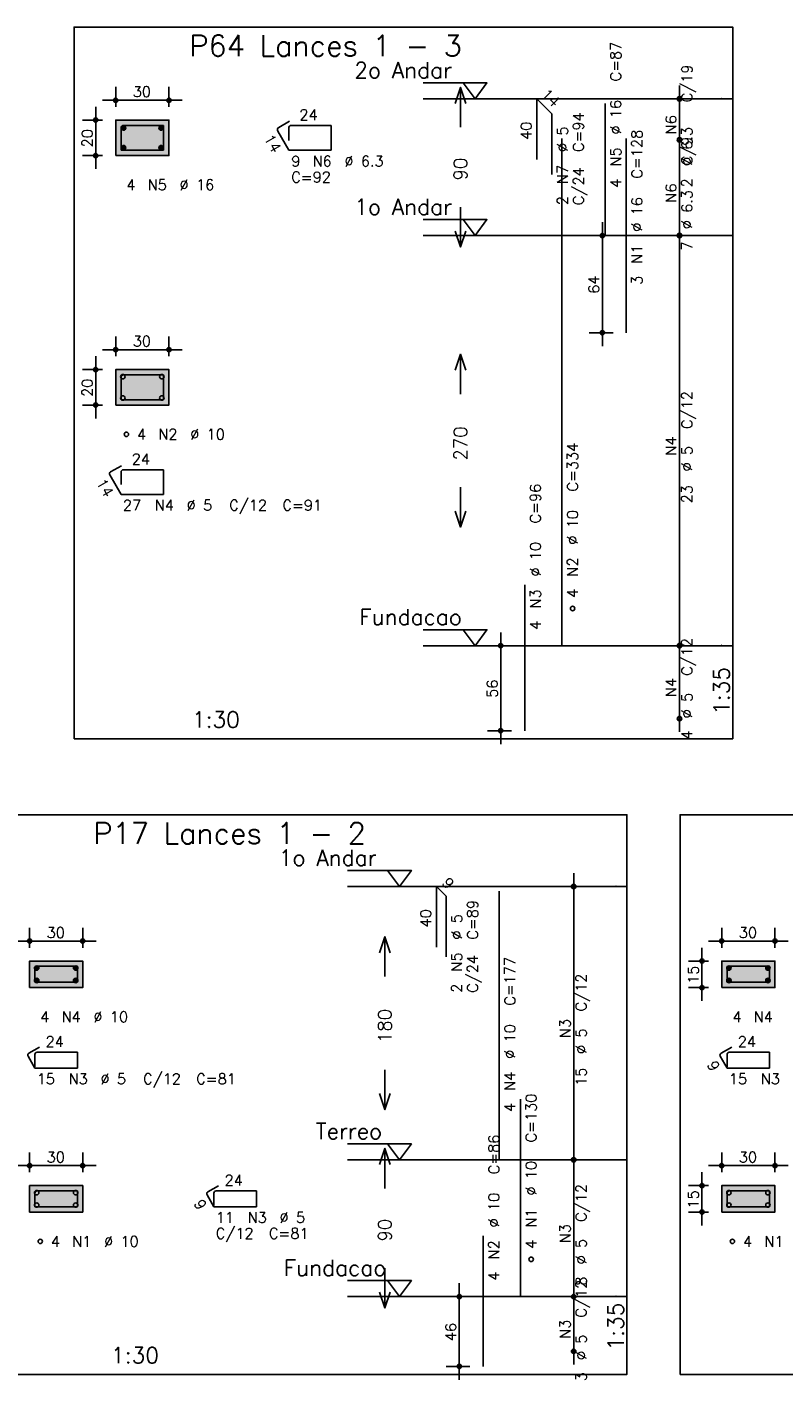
# Model space of a CAD drawing. Extents: x 0 to 119, y 0 to 84.
# Tile 7 of 20: x 30 to 44, y 43 to 68. Entities that reach past the tile are written whole.
import ezdxf

# ---------------------------------------------------------------- set-up
doc = ezdxf.new("R2010")
doc.units = 0
doc.linetypes.add('ESTILO_TQS_0002', pattern=[0.4, 0.1, -0.3])
for name, color, linetype in [('1', 1, 'CONTINUOUS'), ('2', 2, 'CONTINUOUS'), ('3', 3, 'CONTINUOUS'), ('4', 4, 'CONTINUOUS'), ('6', 6, 'CONTINUOUS'), ('7', 7, 'CONTINUOUS')]:
    doc.layers.add(name, color=color, linetype=linetype)
doc.styles.get("Standard").update_dxf_attribs({"font": 'ROMANS.SHX'})

msp = doc.modelspace()

# ---------------------------------------------------------------- linework, layer by layer
at = {"layer": '1', "linetype": 'CONTINUOUS'}
for points in [[(30.65, 55.01894), (43.035, 55.01894), (43.035, 68.404654), (30.65, 68.404654), (30.65, 55.01894)], [(37.215, 67.354654), (38.415, 67.354654), (38.19, 67.054654), (37.965, 67.354654)], [(43.035, 67.054654), (37.215, 67.054654)], [(37.215, 64.783226), (38.415, 64.783226), (38.19, 64.483226), (37.965, 64.783226)], [(43.035, 64.483226), (37.215, 64.483226)], [(37.215, 57.06894), (38.415, 57.06894), (38.19, 56.76894), (37.965, 57.06894)], [(43.035, 56.76894), (37.215, 56.76894)], [(29.03, 43.061968), (41.045, 43.061968), (41.045, 53.590539), (29.03, 53.590539), (29.03, 43.061968)], [(42.045, 43.061968), (54.06, 43.061968), (54.06, 53.590539), (42.045, 53.590539), (42.045, 43.061968)], [(35.795, 52.540539), (36.995, 52.540539), (36.77, 52.240539), (36.545, 52.540539)], [(41.045, 52.240539), (35.795, 52.240539)], [(35.795, 47.397682), (36.995, 47.397682), (36.77, 47.097682), (36.545, 47.397682)], [(41.045, 47.097682), (35.795, 47.097682)], [(35.795, 44.826253), (36.995, 44.826253), (36.77, 44.526253), (36.545, 44.826253)], [(41.045, 44.526253), (35.795, 44.526253)]]:
    msp.add_lwpolyline(points, dxfattribs=at)
at = {"layer": '1', "linetype": 'ESTILO_TQS_0002'}
for points in [[(31.435, 65.988107), (32.435, 65.988107), (32.435, 66.654773), (31.435, 66.654773), (31.435, 65.988107)], [(31.435, 61.29525), (32.435, 61.29525), (32.435, 61.961916), (31.435, 61.961916), (31.435, 61.29525)], [(29.815, 50.338277), (30.815, 50.338277), (30.815, 50.838277), (29.815, 50.838277), (29.815, 50.338277)], [(42.83, 50.338277), (43.83, 50.338277), (43.83, 50.838277), (42.83, 50.838277), (42.83, 50.338277)], [(29.815, 46.114468), (30.815, 46.114468), (30.815, 46.614468), (29.815, 46.614468), (29.815, 46.114468)], [(42.83, 46.114468), (43.83, 46.114468), (43.83, 46.614468), (42.83, 46.614468), (42.83, 46.114468)]]:
    msp.add_lwpolyline(points, dxfattribs=at)
at = {"layer": '2', "linetype": 'CONTINUOUS'}
for p, q in [((31.435, 66.904773), (31.435, 67.279773)), ((32.435, 66.904773), (32.435, 67.279773)), ((42.035, 66.033226), (42.035, 67.304654)), ((31.185, 67.029773), (32.685, 67.029773)), ((42.035, 67.054654), (42.035, 67.054654)), ((31.06, 65.738107), (31.06, 66.904773)), ((31.185, 66.654773), (30.81, 66.654773)), ((31.435, 66.654773), (31.435, 66.654773)), ((31.435, 66.654773), (31.435, 66.654773)), ((32.435, 66.654773), (32.435, 66.654773)), ((42.035, 64.233226), (42.035, 66.533226)), ((42.035, 66.283226), (42.035, 66.283226)), ((42.035, 66.283226), (42.035, 66.283226)), ((31.185, 65.988107), (30.81, 65.988107)), ((31.435, 65.988107), (31.435, 65.988107)), ((40.585, 64.733226), (40.585, 62.404654)), ((42.035, 56.51894), (42.035, 64.733226)), ((40.785, 64.483226), (40.335, 64.483226)), ((41.035, 64.483226), (41.035, 64.483226)), ((42.035, 64.483226), (42.035, 64.483226)), ((42.035, 64.483226), (42.035, 64.483226)), ((40.785, 62.654654), (40.335, 62.654654)), ((41.035, 62.654654), (41.035, 62.654654)), ((31.435, 62.211916), (31.435, 62.586916)), ((32.435, 62.211916), (32.435, 62.586916)), ((31.06, 61.04525), (31.06, 62.211916)), ((31.185, 62.336916), (32.685, 62.336916)), ((31.185, 61.961916), (30.81, 61.961916)), ((31.435, 61.961916), (31.435, 61.961916)), ((31.435, 61.961916), (31.435, 61.961916)), ((32.435, 61.961916), (32.435, 61.961916)), ((31.185, 61.29525), (30.81, 61.29525)), ((31.435, 61.29525), (31.435, 61.29525)), ((38.675, 54.91894), (38.675, 57.01894)), ((42.035, 55.147511), (42.035, 57.01894)), ((38.875, 56.76894), (38.425, 56.76894)), ((39.125, 56.76894), (39.125, 56.76894)), ((42.035, 56.76894), (42.035, 56.76894)), ((42.035, 56.76894), (42.035, 56.76894)), ((42.035, 55.397511), (42.035, 55.397511)), ((38.875, 55.16894), (38.425, 55.16894)), ((39.125, 55.16894), (39.125, 55.16894)), ((40.045, 46.847682), (40.045, 52.490539)), ((40.045, 52.240539), (40.045, 52.240539)), ((29.815, 51.088277), (29.815, 51.463277)), ((30.815, 51.088277), (30.815, 51.463277)), ((42.83, 51.088277), (42.83, 51.463277)), ((43.83, 51.088277), (43.83, 51.463277)), ((29.565, 51.213277), (31.065, 51.213277)), ((42.58, 51.213277), (44.08, 51.213277)), ((42.455, 50.088277), (42.455, 51.088277)), ((29.815, 50.838277), (29.815, 50.838277)), ((29.815, 50.838277), (29.815, 50.838277)), ((30.815, 50.838277), (30.815, 50.838277)), ((42.58, 50.838277), (42.205, 50.838277)), ((42.83, 50.838277), (42.83, 50.838277)), ((42.83, 50.838277), (42.83, 50.838277)), ((43.83, 50.838277), (43.83, 50.838277)), ((29.815, 50.338277), (29.815, 50.338277)), ((42.58, 50.338277), (42.205, 50.338277)), ((42.83, 50.338277), (42.83, 50.338277)), ((29.815, 46.864468), (29.815, 47.239468)), ((30.815, 46.864468), (30.815, 47.239468)), ((40.045, 44.276253), (40.045, 47.347682)), ((42.83, 46.864468), (42.83, 47.239468)), ((43.83, 46.864468), (43.83, 47.239468)), ((29.565, 46.989468), (31.065, 46.989468)), ((40.045, 47.097682), (40.045, 47.097682)), ((40.045, 47.097682), (40.045, 47.097682)), ((42.455, 45.864468), (42.455, 46.864468)), ((42.58, 46.989468), (44.08, 46.989468)), ((29.815, 46.614468), (29.815, 46.614468)), ((29.815, 46.614468), (29.815, 46.614468)), ((30.815, 46.614468), (30.815, 46.614468)), ((42.58, 46.614468), (42.205, 46.614468)), ((42.83, 46.614468), (42.83, 46.614468)), ((42.83, 46.614468), (42.83, 46.614468)), ((43.83, 46.614468), (43.83, 46.614468)), ((29.815, 46.114468), (29.815, 46.114468)), ((42.58, 46.114468), (42.205, 46.114468)), ((42.83, 46.114468), (42.83, 46.114468)), ((37.895, 42.961968), (37.895, 44.776253)), ((40.045, 43.247682), (40.045, 44.776253)), ((38.095, 44.526253), (37.645, 44.526253)), ((38.345, 44.526253), (38.345, 44.526253)), ((40.045, 44.526253), (40.045, 44.526253)), ((40.045, 44.526253), (40.045, 44.526253)), ((40.045, 43.497682), (40.045, 43.497682)), ((38.095, 43.211968), (37.645, 43.211968)), ((38.345, 43.211968), (38.345, 43.211968))]:
    msp.add_line(p, q, dxfattribs=at)
for points in [[(37.815, 66.96894), (37.915, 67.26894), (38.015, 66.96894)], [(37.915, 66.51894), (37.915, 67.26894)], [(31.435, 65.988107), (32.435, 65.988107), (32.435, 66.654773), (31.435, 66.654773), (31.435, 65.988107)], [(37.915, 65.01894), (37.915, 64.26894)], [(37.815, 64.56894), (37.915, 64.26894), (38.015, 64.56894)], [(37.815, 61.951083), (37.915, 62.251083), (38.015, 61.951083)], [(37.915, 61.501083), (37.915, 62.251083)], [(31.435, 61.29525), (32.435, 61.29525), (32.435, 61.961916), (31.435, 61.961916), (31.435, 61.29525)], [(37.915, 59.751083), (37.915, 59.001083)], [(37.815, 59.301083), (37.915, 59.001083), (38.015, 59.301083)], [(36.395, 50.99411), (36.495, 51.29411), (36.595, 50.99411)], [(36.495, 50.54411), (36.495, 51.29411)], [(29.815, 50.338277), (30.815, 50.338277), (30.815, 50.838277), (29.815, 50.838277), (29.815, 50.338277)], [(42.83, 50.338277), (43.83, 50.338277), (43.83, 50.838277), (42.83, 50.838277), (42.83, 50.338277)], [(36.495, 48.79411), (36.495, 48.04411)], [(36.395, 48.34411), (36.495, 48.04411), (36.595, 48.34411)], [(36.395, 47.011968), (36.495, 47.311968), (36.595, 47.011968)], [(36.495, 46.561968), (36.495, 47.311968)], [(29.815, 46.114468), (30.815, 46.114468), (30.815, 46.614468), (29.815, 46.614468), (29.815, 46.114468)], [(42.83, 46.114468), (43.83, 46.114468), (43.83, 46.614468), (42.83, 46.614468), (42.83, 46.114468)], [(36.495, 45.061968), (36.495, 44.311968)], [(36.395, 44.611968), (36.495, 44.311968), (36.595, 44.611968)]]:
    msp.add_lwpolyline(points, dxfattribs=at)
for centre, radius in [((31.435, 67.029773), 0.04), ((31.435, 67.029773), 0.02), ((32.435, 67.029773), 0.04), ((32.435, 67.029773), 0.02), ((42.035, 67.054654), 0.041625), ((42.035, 67.054654), 0.02075), ((31.06, 66.654773), 0.04), ((31.06, 66.654773), 0.02), ((42.035, 66.283226), 0.041625), ((42.035, 66.283226), 0.041625), ((42.035, 66.283226), 0.02075), ((42.035, 66.283226), 0.02075), ((31.06, 65.988107), 0.04), ((31.06, 65.988107), 0.02), ((40.585, 64.483226), 0.04), ((40.585, 64.483226), 0.02), ((42.035, 64.483226), 0.041625), ((42.035, 64.483226), 0.041625), ((42.035, 64.483226), 0.02075), ((42.035, 64.483226), 0.02075), ((40.585, 62.654654), 0.04), ((40.585, 62.654654), 0.02), ((31.435, 62.336916), 0.04), ((31.435, 62.336916), 0.02), ((32.435, 62.336916), 0.04), ((32.435, 62.336916), 0.02), ((31.06, 61.961916), 0.04), ((31.06, 61.961916), 0.02), ((31.06, 61.29525), 0.04), ((31.06, 61.29525), 0.02), ((38.675, 56.76894), 0.04), ((38.675, 56.76894), 0.02), ((42.035, 56.76894), 0.041625), ((42.035, 56.76894), 0.041625), ((42.035, 56.76894), 0.02075), ((42.035, 56.76894), 0.02075), ((42.035, 55.397511), 0.041625), ((42.035, 55.397511), 0.02075), ((38.675, 55.16894), 0.04), ((38.675, 55.16894), 0.02), ((40.045, 52.240539), 0.041625), ((40.045, 52.240539), 0.02075), ((29.815, 51.213277), 0.04), ((29.815, 51.213277), 0.02), ((30.815, 51.213277), 0.04), ((30.815, 51.213277), 0.02), ((42.83, 51.213277), 0.04), ((42.83, 51.213277), 0.02), ((43.83, 51.213277), 0.04), ((43.83, 51.213277), 0.02), ((42.455, 50.838277), 0.04), ((42.455, 50.838277), 0.02), ((42.455, 50.338277), 0.04), ((42.455, 50.338277), 0.02), ((40.045, 47.097682), 0.041625), ((40.045, 47.097682), 0.041625), ((40.045, 47.097682), 0.02075), ((40.045, 47.097682), 0.02075), ((29.815, 46.989468), 0.04), ((29.815, 46.989468), 0.02), ((30.815, 46.989468), 0.04), ((30.815, 46.989468), 0.02), ((42.83, 46.989468), 0.04), ((42.83, 46.989468), 0.02), ((43.83, 46.989468), 0.04), ((43.83, 46.989468), 0.02), ((42.455, 46.614468), 0.04), ((42.455, 46.614468), 0.02), ((42.455, 46.114468), 0.04), ((42.455, 46.114468), 0.02), ((37.895, 44.526253), 0.04), ((40.045, 44.526253), 0.041625), ((40.045, 44.526253), 0.041625), ((37.895, 44.526253), 0.02), ((40.045, 44.526253), 0.02075), ((40.045, 44.526253), 0.02075), ((40.045, 43.497682), 0.041625), ((40.045, 43.497682), 0.02075), ((37.895, 43.211968), 0.04), ((37.895, 43.211968), 0.02)]:
    msp.add_circle(centre, radius, dxfattribs=at)
for points in [[(31.435, 65.988107), (32.435, 65.988107), (32.435, 66.654773)], [(31.435, 65.988107), (32.435, 66.654773), (31.435, 66.654773)], [(31.435, 65.988107), (31.435, 66.654773), (31.435, 65.988107)], [(31.435, 61.29525), (32.435, 61.29525), (32.435, 61.961916)], [(31.435, 61.29525), (32.435, 61.961916), (31.435, 61.961916)], [(31.435, 61.29525), (31.435, 61.961916), (31.435, 61.29525)], [(29.815, 50.338277), (30.815, 50.338277), (30.815, 50.838277)], [(29.815, 50.338277), (30.815, 50.838277), (29.815, 50.838277)], [(29.815, 50.338277), (29.815, 50.838277), (29.815, 50.338277)], [(42.83, 50.338277), (43.83, 50.338277), (43.83, 50.838277)], [(42.83, 50.338277), (43.83, 50.838277), (42.83, 50.838277)], [(42.83, 50.338277), (42.83, 50.838277), (42.83, 50.338277)], [(29.815, 46.114468), (30.815, 46.114468), (30.815, 46.614468)], [(29.815, 46.114468), (30.815, 46.614468), (29.815, 46.614468)], [(29.815, 46.114468), (29.815, 46.614468), (29.815, 46.114468)], [(42.83, 46.114468), (43.83, 46.114468), (43.83, 46.614468)], [(42.83, 46.114468), (43.83, 46.614468), (42.83, 46.614468)], [(42.83, 46.114468), (42.83, 46.614468), (42.83, 46.114468)]]:
    msp.add_solid(points, dxfattribs=at)
at = {"layer": '3', "linetype": 'CONTINUOUS'}
for p, q in [((31.541437, 66.501233), (31.58854, 66.548335)), ((31.541443, 66.513023), (31.576787, 66.548368)), ((31.543887, 66.491898), (31.597892, 66.545902)), ((31.547921, 66.484146), (31.605647, 66.541873)), ((31.553219, 66.477659), (31.612139, 66.536579)), ((31.559708, 66.472363), (31.61744, 66.530095)), ((31.567466, 66.468335), (31.621439, 66.522309)), ((31.576782, 66.465866), (31.623928, 66.513013)), ((31.588585, 66.465885), (31.623932, 66.501231)), ((32.246104, 66.501233), (32.293207, 66.548335)), ((32.24611, 66.513023), (32.281454, 66.548368)), ((32.248554, 66.491898), (32.302559, 66.545902)), ((32.252588, 66.484146), (32.310314, 66.541873)), ((32.257886, 66.477659), (32.316805, 66.536579)), ((32.264374, 66.472363), (32.322106, 66.530095)), ((32.272132, 66.468335), (32.326106, 66.522309)), ((32.281448, 66.465866), (32.328595, 66.513013)), ((32.293252, 66.465885), (32.328598, 66.501231)), ((31.541437, 66.129899), (31.58854, 66.177002)), ((31.541443, 66.14169), (31.576787, 66.177034)), ((31.543887, 66.120564), (31.597892, 66.174569)), ((31.547921, 66.112813), (31.605647, 66.170539)), ((31.553219, 66.106326), (31.612139, 66.165245)), ((31.559708, 66.101029), (31.61744, 66.158761)), ((31.567466, 66.097002), (31.621439, 66.150975)), ((31.576782, 66.094533), (31.623928, 66.14168)), ((31.588585, 66.094551), (31.623932, 66.129898)), ((32.246104, 66.129899), (32.293207, 66.177002)), ((32.24611, 66.14169), (32.281454, 66.177034)), ((32.248554, 66.120564), (32.302559, 66.174569)), ((32.252588, 66.112813), (32.310314, 66.170539)), ((32.257886, 66.106326), (32.316805, 66.165245)), ((32.264374, 66.101029), (32.322106, 66.158761)), ((32.272132, 66.097002), (32.326106, 66.150975)), ((32.281448, 66.094533), (32.328595, 66.14168)), ((32.293252, 66.094551), (32.328598, 66.129898)), ((29.907104, 50.69907), (29.954207, 50.746173)), ((29.90711, 50.710861), (29.942454, 50.746205)), ((29.909554, 50.689735), (29.963559, 50.743739)), ((29.913588, 50.681983), (29.971314, 50.73971)), ((29.918886, 50.675496), (29.977805, 50.734416)), ((29.925374, 50.6702), (29.983106, 50.727932)), ((29.933132, 50.666172), (29.987106, 50.720146)), ((29.942448, 50.663704), (29.989595, 50.71085)), ((29.954252, 50.663722), (29.989598, 50.699068)), ((30.640437, 50.69907), (30.68754, 50.746173)), ((30.640443, 50.710861), (30.675787, 50.746205)), ((30.642887, 50.689735), (30.696892, 50.743739)), ((30.646921, 50.681983), (30.704647, 50.73971)), ((30.652219, 50.675496), (30.711139, 50.734416)), ((30.658708, 50.6702), (30.71644, 50.727932)), ((30.666466, 50.666172), (30.720439, 50.720146)), ((30.675782, 50.663704), (30.722928, 50.71085)), ((30.687585, 50.663722), (30.722932, 50.699068)), ((42.922104, 50.69907), (42.969207, 50.746173)), ((42.92211, 50.710861), (42.957454, 50.746205)), ((42.924554, 50.689735), (42.978559, 50.743739)), ((42.928588, 50.681983), (42.986314, 50.73971)), ((42.933886, 50.675496), (42.992805, 50.734416)), ((42.940374, 50.6702), (42.998106, 50.727932)), ((42.948132, 50.666172), (43.002106, 50.720146)), ((42.957448, 50.663704), (43.004595, 50.71085)), ((42.969252, 50.663722), (43.004598, 50.699068)), ((43.655437, 50.69907), (43.70254, 50.746173)), ((43.655443, 50.710861), (43.690787, 50.746205)), ((43.657887, 50.689735), (43.711892, 50.743739)), ((43.661921, 50.681983), (43.719647, 50.73971)), ((43.667219, 50.675496), (43.726139, 50.734416)), ((43.673708, 50.6702), (43.73144, 50.727932)), ((43.681466, 50.666172), (43.735439, 50.720146)), ((43.690782, 50.663704), (43.737928, 50.71085)), ((43.702585, 50.663722), (43.737932, 50.699068)), ((29.907104, 50.465736), (29.954207, 50.512839)), ((29.90711, 50.477527), (29.942454, 50.512872)), ((29.909554, 50.456402), (29.963559, 50.510406)), ((29.913588, 50.44865), (29.971314, 50.506376)), ((29.918886, 50.442163), (29.977805, 50.501082)), ((29.925374, 50.436866), (29.983106, 50.494598)), ((29.933132, 50.432839), (29.987106, 50.486812)), ((29.942448, 50.43037), (29.989595, 50.477517)), ((29.954252, 50.430388), (29.989598, 50.465735)), ((30.640437, 50.465736), (30.68754, 50.512839)), ((30.640443, 50.477527), (30.675787, 50.512872)), ((30.642887, 50.456402), (30.696892, 50.510406)), ((30.646921, 50.44865), (30.704647, 50.506376)), ((30.652219, 50.442163), (30.711139, 50.501082)), ((30.658708, 50.436866), (30.71644, 50.494598)), ((30.666466, 50.432839), (30.720439, 50.486812)), ((30.675782, 50.43037), (30.722928, 50.477517)), ((30.687585, 50.430388), (30.722932, 50.465735)), ((42.922104, 50.465736), (42.969207, 50.512839)), ((42.92211, 50.477527), (42.957454, 50.512872)), ((42.924554, 50.456402), (42.978559, 50.510406)), ((42.928588, 50.44865), (42.986314, 50.506376)), ((42.933886, 50.442163), (42.992805, 50.501082)), ((42.940374, 50.436866), (42.998106, 50.494598)), ((42.948132, 50.432839), (43.002106, 50.486812)), ((42.957448, 50.43037), (43.004595, 50.477517)), ((42.969252, 50.430388), (43.004598, 50.465735)), ((43.655437, 50.465736), (43.70254, 50.512839)), ((43.655443, 50.477527), (43.690787, 50.512872)), ((43.657887, 50.456402), (43.711892, 50.510406)), ((43.661921, 50.44865), (43.719647, 50.506376)), ((43.667219, 50.442163), (43.726139, 50.501082)), ((43.673708, 50.436866), (43.73144, 50.494598)), ((43.681466, 50.432839), (43.735439, 50.486812)), ((43.690782, 50.43037), (43.737928, 50.477517)), ((43.702585, 50.430388), (43.737932, 50.465735))]:
    msp.add_line(p, q, dxfattribs=at)
for centre in [(31.582667, 66.507107), (32.287333, 66.507107), (31.582667, 66.135773), (32.287333, 66.135773), (31.568333, 61.828583), (32.301667, 61.828583), (31.568333, 61.428583), (32.301667, 61.428583), (31.635, 60.74525), (40.025, 57.46894), (29.948333, 50.704944), (30.681667, 50.704944), (42.963333, 50.704944), (43.696667, 50.704944), (29.948333, 50.47161), (30.681667, 50.47161), (42.963333, 50.47161), (43.696667, 50.47161), (29.948333, 46.481134), (30.681667, 46.481134), (42.963333, 46.481134), (43.696667, 46.481134), (29.948333, 46.247801), (30.681667, 46.247801), (42.963333, 46.247801), (43.696667, 46.247801), (30.015, 45.564468), (43.03, 45.564468), (39.245, 45.226253)]:
    msp.add_circle(centre, 0.041667, dxfattribs=at)
at = {"layer": '4', "linetype": 'CONTINUOUS'}
for p, q in [((31.535, 66.502273), (31.535, 66.088107)), ((31.535, 66.502273), (31.535, 66.26894)), ((31.820833, 66.554773), (31.5875, 66.554773)), ((32.335, 66.554773), (31.5875, 66.554773)), ((32.335, 66.088107), (32.335, 66.554773)), ((31.535, 66.088107), (32.335, 66.088107)), ((31.535, 61.82025), (31.535, 61.39525)), ((31.535, 61.82025), (31.535, 61.586916)), ((31.81, 61.861916), (31.576667, 61.861916)), ((32.335, 61.861916), (31.576667, 61.861916)), ((32.335, 61.39525), (32.335, 61.861916)), ((31.535, 61.39525), (32.335, 61.39525)), ((29.915, 50.69661), (29.915, 50.438277)), ((29.915, 50.69661), (29.915, 50.463277)), ((30.19, 50.738277), (29.956667, 50.738277)), ((30.715, 50.738277), (29.956667, 50.738277)), ((30.715, 50.438277), (30.715, 50.738277)), ((42.93, 50.69661), (42.93, 50.438277)), ((42.93, 50.69661), (42.93, 50.463277)), ((43.205, 50.738277), (42.971667, 50.738277)), ((43.73, 50.738277), (42.971667, 50.738277)), ((43.73, 50.438277), (43.73, 50.738277)), ((29.915, 50.438277), (30.715, 50.438277)), ((42.93, 50.438277), (43.73, 50.438277)), ((29.915, 46.472801), (29.915, 46.214468)), ((29.915, 46.472801), (29.915, 46.239468)), ((30.19, 46.514468), (29.956667, 46.514468)), ((30.715, 46.514468), (29.956667, 46.514468)), ((30.715, 46.214468), (30.715, 46.514468)), ((42.93, 46.472801), (42.93, 46.214468)), ((42.93, 46.472801), (42.93, 46.239468)), ((43.205, 46.514468), (42.971667, 46.514468)), ((43.73, 46.514468), (42.971667, 46.514468)), ((43.73, 46.214468), (43.73, 46.514468)), ((29.915, 46.214468), (30.715, 46.214468)), ((42.93, 46.214468), (43.73, 46.214468))]:
    msp.add_line(p, q, dxfattribs=at)
for centre, radius in [((31.5875, 66.502273), 0.0525), ((31.5875, 66.502273), 0.0525), ((31.576667, 61.82025), 0.041667), ((31.576667, 61.82025), 0.041667), ((29.956667, 50.69661), 0.041667), ((29.956667, 50.69661), 0.041667), ((42.971667, 50.69661), 0.041667), ((42.971667, 50.69661), 0.041667), ((29.956667, 46.472801), 0.041667), ((29.956667, 46.472801), 0.041667), ((42.971667, 46.472801), 0.041667), ((42.971667, 46.472801), 0.041667)]:
    msp.add_arc(centre, radius, 90, 180, dxfattribs=at)
at = {"layer": '6', "linetype": 'CONTINUOUS'}
for p, q in [((39.35216, 65.911797), (39.35216, 67.054654)), ((39.35216, 67.054654), (39.635003, 66.771812)), ((39.635003, 66.771812), (39.635003, 65.628954)), ((40.635, 64.483226), (40.635, 66.96894)), ((34.701539, 66.635169), (34.499466, 66.518502)), ((34.687333, 66.502273), (34.687333, 66.26894)), ((35.487333, 66.554773), (34.739833, 66.554773)), ((35.487333, 66.088107), (35.487333, 66.554773)), ((34.48025, 66.446786), (34.687333, 66.088107)), ((39.825, 56.76894), (39.825, 66.311797)), ((41.035, 62.654654), (41.035, 66.311797)), ((34.687333, 66.088107), (35.487333, 66.088107)), ((31.539824, 60.153561), (31.337751, 60.036895)), ((31.3225, 59.979977), (31.535, 59.611916)), ((31.535, 60.036916), (31.535, 59.803583)), ((32.335, 60.078583), (31.576667, 60.078583)), ((32.335, 59.611916), (32.335, 60.078583)), ((31.535, 59.611916), (32.335, 59.611916)), ((39.125, 55.16894), (39.125, 57.911797)), ((37.463174, 51.097682), (37.463174, 52.240539)), ((37.463174, 52.240539), (37.645002, 52.058712)), ((37.645002, 52.058712), (37.645002, 50.915854)), ((38.645, 47.097682), (38.645, 52.154825)), ((30.003157, 49.218918), (29.801084, 49.102251)), ((43.018157, 49.218918), (42.816084, 49.102251)), ((29.785833, 49.045334), (29.915, 48.82161)), ((29.915, 49.079944), (29.915, 48.84661)), ((30.715, 49.12161), (29.956667, 49.12161)), ((30.715, 48.82161), (30.715, 49.12161)), ((42.800833, 49.045334), (42.93, 48.82161)), ((42.93, 49.079944), (42.93, 48.84661)), ((43.73, 49.12161), (42.971667, 49.12161)), ((43.73, 48.82161), (43.73, 49.12161)), ((29.915, 48.82161), (30.715, 48.82161)), ((42.93, 48.82161), (43.73, 48.82161)), ((39.045, 44.526253), (39.045, 48.240539)), ((33.369824, 46.611775), (33.167751, 46.495109)), ((33.1525, 46.438191), (33.281667, 46.214468)), ((33.281667, 46.472801), (33.281667, 46.239468)), ((34.081667, 46.514468), (33.323333, 46.514468)), ((34.081667, 46.214468), (34.081667, 46.514468)), ((33.281667, 46.214468), (34.081667, 46.214468)), ((38.345, 43.211968), (38.345, 45.66911))]:
    msp.add_line(p, q, dxfattribs=at)
for centre, radius, start, end in [((34.525716, 66.473036), 0.0525, 120, 210), ((34.739833, 66.502273), 0.0525, 90, 180), ((31.358584, 60.00081), 0.041667, 120, 210), ((31.576667, 60.036916), 0.041667, 90, 180), ((29.821918, 49.066167), 0.041667, 120, 210), ((29.956667, 49.079944), 0.041667, 90, 180), ((42.836918, 49.066167), 0.041667, 120, 210), ((42.971667, 49.079944), 0.041667, 90, 180), ((33.188584, 46.459024), 0.041667, 120, 210), ((33.323333, 46.472801), 0.041667, 90, 180)]:
    msp.add_arc(centre, radius, start, end, dxfattribs=at)

# ---------------------------------------------------------------- texts
at = {"layer": '1', "linetype": 'CONTINUOUS'}
for s, p in [(' 2o Andar', (35.715, 67.444654)), (' 1o Andar', (35.715, 64.873226)), ('Fundacao', (36.015, 57.15894)), (' 1o Andar', (34.295, 52.630539)), ('Terreo', (35.195, 47.487682)), ('Fundacao', (34.595, 44.916253))]:
    msp.add_text(s, height=0.3, dxfattribs=at).set_placement(p)
at = {"layer": '2', "linetype": 'CONTINUOUS'}
for s, height, rotation, p in [('C=87', 0.2, 90, (40.935, 67.383226)), ('C/19', 0.2, 90, (42.275, 66.98894)), ('14', 0.2, 315, (39.422871, 67.125365)), ('%%c 16', 0.2, 90, (40.935, 66.383226)), ('N6', 0.2, 90, (41.975, 66.38894)), ('40', 0.2, 90, (39.25216, 66.283226)), ('C=94', 0.2, 90, (40.235, 66.054654)), ('20', 0.2, 90, (31, 66.14144)), ('14', 0.2, 300, (34.210859, 66.313384)), ('%%c 5', 0.2, 90, (39.935, 66.054654)), ('C=128', 0.2, 90, (41.335, 65.554654)), ('C/9', 0.2, 90, (42.275, 65.803226)), ('%%c 6.3', 0.2, 90, (42.275, 65.78894)), ('N5', 0.2, 90, (40.935, 65.783226)), ('90', 0.25, 90, (38.04, 65.51894)), ('N7', 0.2, 90, (39.935, 65.454654)), ('C/24', 0.2, 90, (40.235, 65.054654)), ('4', 0.2, 90, (40.935, 65.383226)), ('2', 0.2, 90, (42.275, 65.38894)), ('2', 0.2, 90, (39.935, 65.054654)), ('N6', 0.2, 90, (41.975, 65.103226)), ('%%c 6.3', 0.2, 90, (42.275, 64.603226)), ('%%c 16', 0.2, 90, (41.335, 64.554654)), ('N1', 0.2, 90, (41.335, 63.954654)), ('7', 0.2, 90, (42.275, 64.203226)), ('64', 0.2, 90, (40.525, 63.38894)), ('3', 0.2, 90, (41.335, 63.554654)), ('20', 0.2, 90, (31, 61.448583)), ('C/12', 0.2, 90, (42.275, 60.846083)), ('270', 0.25, 90, (38.04, 60.251083)), ('N4', 0.2, 90, (41.975, 60.346083)), ('C=334', 0.2, 90, (40.125, 59.66894)), ('%%c 5', 0.2, 90, (42.275, 60.046083)), ('14', 0.2, 300, (31.058526, 59.837194)), ('C=96', 0.2, 90, (39.425, 59.06894)), ('23', 0.2, 90, (42.275, 59.446083)), ('%%c 10', 0.2, 90, (40.125, 58.66894)), ('%%c 10', 0.2, 90, (39.425, 58.06894)), ('N2', 0.2, 90, (40.125, 58.06894)), ('4', 0.2, 90, (40.125, 57.66894)), ('N3', 0.2, 90, (39.425, 57.46894)), ('4', 0.2, 90, (39.425, 57.06894)), ('C/12', 0.2, 90, (42.275, 56.203226)), ('56', 0.2, 90, (38.615, 55.78894)), ('N4', 0.2, 90, (41.975, 55.803226)), ('1:35', 0.3, 90, (42.975, 55.46894)), ('%%c 5', 0.2, 90, (42.275, 55.403226)), ('4', 0.2, 90, (42.275, 55.003226)), ('9', 0.2, 315, (37.554088, 52.291047)), ('40', 0.2, 90, (37.363174, 51.46911)), ('C=89', 0.2, 90, (38.245, 51.240539)), ('%%c 5', 0.2, 90, (37.945, 51.240539)), ('N5', 0.2, 90, (37.945, 50.640539)), ('C/24', 0.2, 90, (38.245, 50.240539)), ('C=177', 0.2, 90, (38.945, 49.997682)), ('15', 0.2, 90, (42.395, 50.408277)), ('C/12', 0.2, 90, (40.285, 49.88911)), ('2', 0.2, 90, (37.945, 50.240539)), ('180', 0.25, 90, (36.62, 49.29411)), ('N3', 0.2, 90, (39.985, 49.38911)), ('%%c 10', 0.2, 90, (38.945, 48.997682)), ('%%c 5', 0.2, 90, (40.285, 49.08911)), ('9', 0.2, 300, (42.545192, 48.888117)), ('N4', 0.2, 90, (38.945, 48.397682)), ('15', 0.2, 90, (40.285, 48.48911)), ('4', 0.2, 90, (38.945, 47.997682)), ('C=130', 0.2, 90, (39.345, 47.426253)), ('C=86', 0.2, 90, (38.645, 46.826253)), ('%%c 10', 0.2, 90, (39.345, 46.426253)), ('9', 0.2, 300, (32.896859, 46.280974)), ('%%c 10', 0.2, 90, (38.645, 45.826253)), ('C/12', 0.2, 90, (40.285, 45.931968)), ('15', 0.2, 90, (42.395, 46.184468)), ('N1', 0.2, 90, (39.345, 45.826253)), ('90', 0.25, 90, (36.62, 45.561968)), ('N3', 0.2, 90, (39.985, 45.531968)), ('N2', 0.2, 90, (38.645, 45.226253)), ('4', 0.2, 90, (39.345, 45.426253)), ('%%c 5', 0.2, 90, (40.285, 45.131968)), ('4', 0.2, 90, (38.645, 44.826253)), ('8', 0.2, 90, (40.285, 44.731968)), ('C/12', 0.2, 90, (40.285, 44.131968)), ('N3', 0.2, 90, (39.985, 43.731968)), ('1:35', 0.3, 90, (40.985, 43.511968)), ('46', 0.2, 90, (37.835, 43.68911)), ('%%c 5', 0.2, 90, (40.285, 43.331968)), ('3', 0.2, 90, (40.285, 42.931968))]:
    msp.add_text(s, height=height, rotation=rotation, dxfattribs=at).set_placement(p)
for s, height, p in [('30', 0.2, (31.755, 67.089773)), ('3', 0.01, (42.825, 67.054654)), ('24', 0.2, (34.887333, 66.654773)), ('9', 0.2, (34.735, 65.78244)), ('N6', 0.2, (35.135, 65.78244)), ('%%c 6.3', 0.2, (35.735, 65.78244)), ('4', 0.2, (31.635, 65.338107)), ('N5', 0.2, (32.035, 65.338107)), ('%%c 16', 0.2, (32.635, 65.338107)), ('C=92', 0.2, (34.735, 65.48244)), ('2', 0.01, (42.825, 64.483226)), ('30', 0.2, (31.755, 62.396916)), ('4', 0.2, (31.835, 60.64525)), ('N2', 0.2, (32.235, 60.64525)), ('%%c 10', 0.2, (32.835, 60.64525)), ('24', 0.2, (31.735, 60.178583)), ('27', 0.2, (31.568333, 59.311916)), ('N4', 0.2, (32.168333, 59.311916)), ('%%c 5', 0.2, (32.768333, 59.311916)), ('C/12', 0.2, (33.568333, 59.311916)), ('C=91', 0.2, (34.568333, 59.311916)), ('0', 0.01, (42.825, 56.76894)), ('1:30', 0.3, (32.8675, 55.22894)), ('2', 0.01, (40.835, 52.240539)), ('30', 0.2, (30.135, 51.273277)), ('30', 0.2, (43.15, 51.273277)), ('4', 0.2, (30.015, 49.688277)), ('N4', 0.2, (30.415, 49.688277)), ('%%c 10', 0.2, (31.015, 49.688277)), ('4', 0.2, (43.03, 49.688277)), ('N4', 0.2, (43.43, 49.688277)), ('24', 0.2, (30.115, 49.22161)), ('24', 0.2, (43.13, 49.22161)), ('15', 0.2, (29.948333, 48.52161)), ('N3', 0.2, (30.548333, 48.52161)), ('%%c 5', 0.2, (31.148333, 48.52161)), ('C/12', 0.2, (31.948333, 48.52161)), ('C=81', 0.2, (32.948333, 48.52161)), ('15', 0.2, (42.963333, 48.52161)), ('N3', 0.2, (43.563333, 48.52161)), ('30', 0.2, (30.135, 47.049468)), ('30', 0.2, (43.15, 47.049468)), ('1', 0.01, (40.835, 47.097682)), ('24', 0.2, (33.481667, 46.614468)), ('11', 0.2, (33.315, 45.914468)), ('N3', 0.2, (33.915, 45.914468)), ('%%c 5', 0.2, (34.515, 45.914468)), ('4', 0.2, (30.215, 45.464468)), ('N1', 0.2, (30.615, 45.464468)), ('%%c 10', 0.2, (31.215, 45.464468)), ('C/12', 0.2, (33.315, 45.614468)), ('C=81', 0.2, (34.315, 45.614468)), ('4', 0.2, (43.23, 45.464468)), ('N1', 0.2, (43.63, 45.464468)), ('0', 0.01, (40.835, 44.526253)), ('1:30', 0.3, (31.3475, 43.271968))]:
    msp.add_text(s, height=height, dxfattribs=at).set_placement(p)
at = {"layer": '7', "linetype": 'CONTINUOUS'}
for s, p in [('P64 Lances 1 - 3', (32.8175, 67.854654)), ('P17 Lances 1 - 2', (31.0125, 53.040539))]:
    msp.add_text(s, height=0.4, dxfattribs=at).set_placement(p)

doc.saveas('drawing.dxf')
